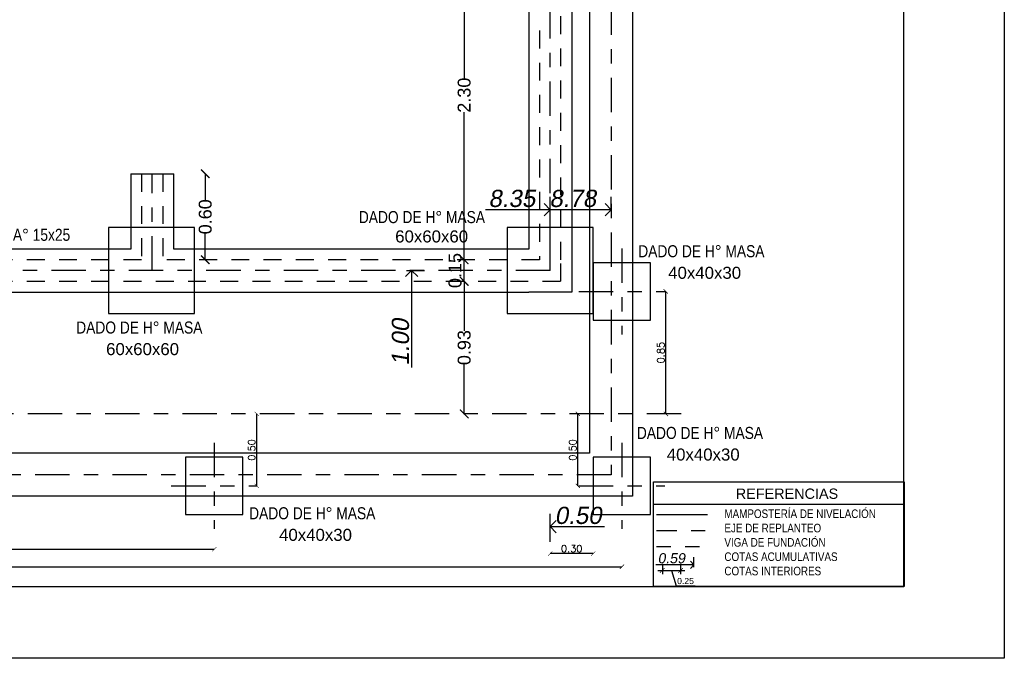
# Model space of a CAD drawing. Header units: millimetres. Extents: x 201 to 840, y 135 to 685.
# Tile 184 of 219: x 346.63 to 353.5, y 331.53 to 335.98. Entities that reach past the tile are written whole.
import ezdxf

# ---------------------------------------------------------------- set-up
doc = ezdxf.new("R2010")
doc.units = ezdxf.units.MM
doc.linetypes.add('ACAD_ISO10W100', pattern=[18, 12, -3, 0, -3])
doc.linetypes.add('HIDDEN2', pattern=[0.1875, 0.125, -0.0625])
for name, color, linetype in [('01', 1, 'Continuous'), ('cota', 2, 'Continuous'), ('ES-COTAS REPLANTEO', 1, 'Continuous'), ('ES-EJES', 2, 'ACAD_ISO10W100'), ('LAMINA', 6, 'Continuous'), ('muro', 6, 'Continuous'), ('piso', 1, 'Continuous'), ('TEXTOS VARIOS', 3, 'Continuous')]:
    doc.layers.add(name, color=color, linetype=linetype)
doc.styles.add('ARIAL', font='arial.ttf', dxfattribs={"height": 0.06})
doc.styles.add('Cotacon', font='arial.ttf', dxfattribs={"oblique": 10, "height": 0.12})
doc.styles.add('ROMANS', font='romans.shx')
doc.styles.get("Standard").update_dxf_attribs({"font": 'arial.ttf'})
doc.styles.add('STYLE1', font='ARIALUNI.TTF', dxfattribs={"height": 0.09})
doc.dimstyles.new('COTAS5', dxfattribs={"dimscale": 0, "dimtxt": 0.05, "dimasz": 0.03, "dimexe": 0.18, "dimexo": 0.06, "dimgap": 0.01, "dimtad": 1, "dimzin": 1, "dimdsep": 46, "dimtxsty": 'ROMANS', "dimblk1": 'ARCHTICK', "dimblk2": 'ARCHTICK', "dimsah": 1, "dimcen": 0.2, "dimse1": 1, "dimse2": 1, "dimclrd": 1, "dimclre": 1, "dimclrt": 2, "dimazin": 0, "dimtfac": 3, "dimtmove": 2, "dimatfit": 3, "dimldrblk": 'ARCHTICK', "dimfxl": 1, "dimtolj": 1, "dimtzin": 0, "dimarcsym": 0})
doc.dimstyles.new('D3', dxfattribs={"dimscale": 0, "dimtxt": 0.09, "dimasz": 0.06, "dimexe": 0, "dimexo": 0.15, "dimgap": 0, "dimtad": 0, "dimzin": 0, "dimdsep": 46, "dimtxsty": 'STYLE1', "dimblk": 'ARCHTICK', "dimcen": 1, "dimse1": 1, "dimse2": 1, "dimclrd": 1, "dimclre": 1, "dimclrt": 3, "dimadec": 0, "dimazin": 0, "dimtfac": 1, "dimtmove": 2, "dimatfit": 1, "dimldrblk": 'OPEN90', "dimfxl": 1, "dimtolj": 1, "dimtzin": 0, "dimarcsym": 0})
doc.dimstyles.new('REPLANTEO_100', dxfattribs={"dimscale": 0.06, "dimtxt": 0.12, "dimasz": 1.4, "dimexe": 1.5, "dimexo": 0, "dimgap": 0.275, "dimtad": 1, "dimjust": 2, "dimzin": 1, "dimdsep": 46, "dimtxsty": 'Cotacon', "dimblk1": 'NONE', "dimblk2": 'OPEN90', "dimsah": 1, "dimcen": -2, "dimse1": 1, "dimsd1": 1, "dimclrd": 1, "dimclre": 1, "dimclrt": 3, "dimadec": 0, "dimazin": 0, "dimtfac": 1, "dimtofl": 0, "dimtmove": 0, "dimatfit": 3, "dimldrblk": 'NONE', "dimfxl": 1, "dimtvp": 1.2, "dimtolj": 1, "dimtzin": 0, "dimarcsym": 0})

# ---------------------------------------------------------------- blocks, each defined once
blk = doc.blocks.new('_ARCHTICK')
at = {"color": 0, "linetype": 'ByBlock', "const_width": 0.15}
blk.add_lwpolyline([(-0.5, -0.5), (0.5, 0.5)], dxfattribs=at)
blk = doc.blocks.new('*D232')
at = {"layer": 'cota', "color": 1, "lineweight": -2}
for p, q in [((349.7347, 334.1582), (349.7347, 333.8126)), ((349.7347, 333.2332), (349.7347, 333.5789))]:
    blk.add_line(p, q, dxfattribs=at)
at = {"layer": 'DEFPOINTS', "color": 0}
for p in [(349.7347, 334.1582), (349.7347, 334.1582), (350.5352, 333.2332)]:
    blk.add_point(p, dxfattribs=at)
at = {"layer": 'cota', "color": 1, "lineweight": -2, "xscale": 0.06, "yscale": 0.06, "zscale": 0.06}
for p, rotation in [((349.7347, 334.1582), 90), ((349.7347, 333.2332), 270)]:
    blk.add_blockref('_ARCHTICK', p, dxfattribs=dict(at, rotation=rotation))
at = {"layer": 'cota', "color": 3, "insert": (349.7347, 333.6957), "char_height": 0.09, "attachment_point": 5, "rotation": 90, "style": 'STYLE1'}
blk.add_mtext('\\A1;0.93', dxfattribs=at)
blk = doc.blocks.new('_OPEN90')
at = {"color": 0, "linetype": 'ByBlock'}
for p, q in [((0, 0), (-1, 0)), ((-0.5, 0.5), (0, 0)), ((0, 0), (-0.5, -0.5))]:
    blk.add_line(p, q, dxfattribs=at)
blk = doc.blocks.new('*D250')
at = {"layer": 'cota', "color": 1, "lineweight": -2}
blk.add_line((349.7347, 334.1582), (349.7347, 334.3082), dxfattribs=at)
at = {"layer": 'DEFPOINTS', "color": 0}
for p in [(349.7347, 334.3082), (349.9921, 334.3082), (349.7347, 334.1582)]:
    blk.add_point(p, dxfattribs=at)
at = {"layer": 'cota', "color": 1, "lineweight": -2, "xscale": 0.06, "yscale": 0.06, "zscale": 0.06}
for p, rotation in [((349.7347, 334.3082), 90), ((349.7347, 334.1582), 270)]:
    blk.add_blockref('_ARCHTICK', p, dxfattribs=dict(at, rotation=rotation))
at = {"layer": 'cota', "color": 3, "insert": (349.6709, 334.2332), "char_height": 0.09, "attachment_point": 5, "rotation": 90, "style": 'STYLE1'}
blk.add_mtext('\\A1;0.15', dxfattribs=at)
blk = doc.blocks.new('*D251')
at = {"layer": 'cota', "color": 1, "lineweight": -2}
for p, q in [((349.7347, 336.6052), (349.7347, 335.5743)), ((349.7347, 334.3082), (349.7347, 335.3391))]:
    blk.add_line(p, q, dxfattribs=at)
at = {"layer": 'DEFPOINTS', "color": 0}
for p in [(349.7347, 336.6052), (349.7347, 336.6052), (349.9921, 334.3082)]:
    blk.add_point(p, dxfattribs=at)
at = {"layer": 'cota', "color": 1, "lineweight": -2, "xscale": 0.06, "yscale": 0.06, "zscale": 0.06}
for p, rotation in [((349.7347, 336.6052), 90), ((349.7347, 334.3082), 270)]:
    blk.add_blockref('_ARCHTICK', p, dxfattribs=dict(at, rotation=rotation))
at = {"layer": 'cota', "color": 3, "insert": (349.7347, 335.4567), "char_height": 0.09, "attachment_point": 5, "rotation": 90, "style": 'STYLE1'}
blk.add_mtext('\\A1;2.30', dxfattribs=at)
blk = doc.blocks.new('*D265')
at = {"color": 1, "lineweight": -2}
for p, q in [((347.9276, 334.9082), (347.9276, 334.7249)), ((347.9276, 334.3082), (347.9276, 334.4915))]:
    blk.add_line(p, q, dxfattribs=at)
at = {"layer": 'DEFPOINTS', "color": 0}
for p in [(347.6322, 334.9082), (347.6322, 334.3082), (347.9276, 334.3082)]:
    blk.add_point(p, dxfattribs=at)
at = {"color": 1, "lineweight": -2, "xscale": 0.06, "yscale": 0.06, "zscale": 0.06}
for p, rotation in [((347.9276, 334.9082), 90), ((347.9276, 334.3082), 270)]:
    blk.add_blockref('_ARCHTICK', p, dxfattribs=dict(at, rotation=rotation))
at = {"color": 3, "insert": (347.9276, 334.6082), "char_height": 0.09, "attachment_point": 5, "rotation": 90, "style": 'STYLE1'}
blk.add_mtext('\\A1;0.60', dxfattribs=at)
blk = doc.blocks.new('*D268')
at = {"layer": 'DEFPOINTS', "color": 0}
for p in [(350.3349, 334.6579), (350.3349, 334.2332), (341.9822, 333.2332)]:
    blk.add_point(p, dxfattribs=at)
at = {"layer": 'ES-COTAS REPLANTEO', "color": 1, "lineweight": -2}
for p, q in [((350.3349, 334.2332), (350.3349, 334.7479)), ((350.2509, 334.6579), (349.8835, 334.6579))]:
    blk.add_line(p, q, dxfattribs=at)
at = {"layer": 'ES-COTAS REPLANTEO', "color": 1, "lineweight": -2, "xscale": 0.08399999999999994, "yscale": 0.08399999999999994, "zscale": 0.08399999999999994}
blk.add_blockref('_OPEN90', (350.3349, 334.6579), dxfattribs=at)
at = {"layer": 'ES-COTAS REPLANTEO', "color": 3, "insert": (350.0672, 334.7357), "char_height": 0.12, "attachment_point": 5, "style": 'Cotacon'}
blk.add_mtext('\\A1;8.35', dxfattribs=at)
blk = doc.blocks.new('_None')
blk = doc.blocks.new('*D238')
at = {"layer": 'DEFPOINTS', "color": 0}
for p in [(350.7599, 334.6579), (350.7599, 334.6579), (341.9822, 333.2332)]:
    blk.add_point(p, dxfattribs=at)
at = {"layer": 'ES-COTAS REPLANTEO', "color": 1, "lineweight": -2}
for p, q in [((350.7599, 334.6579), (350.7599, 334.7479)), ((350.6759, 334.6579), (350.3092, 334.6579))]:
    blk.add_line(p, q, dxfattribs=at)
at = {"layer": 'ES-COTAS REPLANTEO', "color": 1, "lineweight": -2, "xscale": 0.08399999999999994, "yscale": 0.08399999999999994, "zscale": 0.08399999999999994}
blk.add_blockref('_OPEN90', (350.7599, 334.6579), dxfattribs=at)
at = {"layer": 'ES-COTAS REPLANTEO', "color": 3, "insert": (350.4925, 334.7356), "char_height": 0.12, "attachment_point": 5, "style": 'Cotacon'}
blk.add_mtext('\\A1;8.78', dxfattribs=at)
blk = doc.blocks.new('*D240')
at = {"layer": 'DEFPOINTS', "color": 0}
for p in [(349.3689, 336.6802), (350.371, 336.6802), (350.371, 333.2332)]:
    blk.add_point(p, dxfattribs=at)
at = {"layer": 'ES-COTAS REPLANTEO', "color": 1, "lineweight": -2}
for p, q in [((350.371, 336.6802), (349.2789, 336.6802)), ((349.3689, 336.5962), (349.3689, 336.2291))]:
    blk.add_line(p, q, dxfattribs=at)
at = {"layer": 'ES-COTAS REPLANTEO', "color": 1, "lineweight": -2, "xscale": 0.08399999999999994, "yscale": 0.08399999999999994, "zscale": 0.08399999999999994, "rotation": 90}
blk.add_blockref('_OPEN90', (349.3689, 336.6802), dxfattribs=at)
at = {"layer": 'ES-COTAS REPLANTEO', "color": 3, "insert": (349.2911, 336.4126), "char_height": 0.12, "attachment_point": 5, "rotation": 90, "style": 'Cotacon'}
blk.add_mtext('\\A1;3.45', dxfattribs=at)
blk = doc.blocks.new('*D241')
at = {"layer": 'DEFPOINTS', "color": 0}
for p in [(349.3689, 338.9332), (350.3349, 338.9332), (350.371, 333.2332)]:
    blk.add_point(p, dxfattribs=at)
at = {"layer": 'ES-COTAS REPLANTEO', "color": 1, "lineweight": -2}
for p, q in [((350.3349, 338.9332), (349.2789, 338.9332)), ((349.3689, 338.8492), (349.3689, 338.4833))]:
    blk.add_line(p, q, dxfattribs=at)
at = {"layer": 'ES-COTAS REPLANTEO', "color": 1, "lineweight": -2, "xscale": 0.08399999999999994, "yscale": 0.08399999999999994, "zscale": 0.08399999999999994, "rotation": 90}
blk.add_blockref('_OPEN90', (349.3689, 338.9332), dxfattribs=at)
at = {"layer": 'ES-COTAS REPLANTEO', "color": 3, "insert": (349.2911, 338.6663), "char_height": 0.12, "attachment_point": 5, "rotation": 90, "style": 'Cotacon'}
blk.add_mtext('\\A1;5.70', dxfattribs=at)
blk = doc.blocks.new('*D242')
at = {"layer": 'DEFPOINTS', "color": 0}
for p in [(349.3689, 339.3582), (349.9284, 339.3582), (350.371, 333.2332)]:
    blk.add_point(p, dxfattribs=at)
at = {"layer": 'ES-COTAS REPLANTEO', "color": 1, "lineweight": -2}
for p, q in [((349.9284, 339.3582), (349.2789, 339.3582)), ((349.3689, 339.2742), (349.3689, 338.9073))]:
    blk.add_line(p, q, dxfattribs=at)
at = {"layer": 'ES-COTAS REPLANTEO', "color": 1, "lineweight": -2, "xscale": 0.08399999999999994, "yscale": 0.08399999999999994, "zscale": 0.08399999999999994, "rotation": 90}
blk.add_blockref('_OPEN90', (349.3689, 339.3582), dxfattribs=at)
at = {"layer": 'ES-COTAS REPLANTEO', "color": 3, "insert": (349.2911, 339.0907), "char_height": 0.12, "attachment_point": 5, "rotation": 90, "style": 'Cotacon'}
blk.add_mtext('\\A1;6.13', dxfattribs=at)
blk = doc.blocks.new('*D243')
at = {"layer": 'DEFPOINTS', "color": 0}
for p in [(350.3349, 332.4465), (350.8352, 332.4848), (350.3349, 332.3412)]:
    blk.add_point(p, dxfattribs=at)
at = {"layer": 'ES-COTAS REPLANTEO', "color": 1, "lineweight": -2}
for p, q in [((350.3349, 332.3412), (350.3349, 332.5365)), ((350.4189, 332.4465), (350.7128, 332.4465))]:
    blk.add_line(p, q, dxfattribs=at)
at = {"layer": 'ES-COTAS REPLANTEO', "color": 1, "lineweight": -2, "xscale": 0.08399999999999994, "yscale": 0.08399999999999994, "zscale": 0.08399999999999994, "rotation": 180}
blk.add_blockref('_OPEN90', (350.3349, 332.4465), dxfattribs=at)
at = {"layer": 'ES-COTAS REPLANTEO', "color": 3, "insert": (350.5298, 332.5243), "char_height": 0.12, "attachment_point": 5, "style": 'Cotacon'}
blk.add_mtext('\\A1;0.50', dxfattribs=at)
blk = doc.blocks.new('hr')
at = {"layer": 'ES-EJES', "linetype": 'ACAD_ISO10W100', "ltscale": 0.015}
blk.add_line((-0.6052, -0.1867), (-0.1492, -0.1867), dxfattribs=at)
at = {"layer": 'muro', "color": 1, "ltscale": 0.006}
blk.add_line((-0.6052, -0.0441), (-0.1492, -0.0441), dxfattribs=at)
at = {"layer": 'muro', "color": 4, "linetype": 'HIDDEN2'}
blk.add_line((-0.6052, -0.3292), (-0.1492, -0.3292), dxfattribs=at)
at = {"layer": 'TEXTOS VARIOS'}
for p, q in [((-0.6331, -0.6875), (-0.6331, 0.2453)), ((-0.6331, 0.2453), (1.5997, 0.2453)), ((1.5997, 0.2453), (1.5997, -0.6875)), ((1.5997, 0.0442), (-0.6331, 0.0442)), ((1.5997, -0.6875), (-0.6331, -0.6875))]:
    blk.add_line(p, q, dxfattribs=at)
at = {"layer": 'TEXTOS VARIOS', "style": 'ARIAL'}
blk.add_text('REFERENCIAS', height=0.091819, dxfattribs=at).set_placement((0.1013, 0.0943))
at = {"layer": 'TEXTOS VARIOS', "color": 1, "insert": (0, 0), "char_height": 0.076516, "attachment_point": 1, "style": 'ARIAL'}
blk.add_mtext_dynamic_manual_height_columns('{\\fTechnic|b0|i0|c2|p2;MAMPOSTERÍA DE NIVELACIÓN\\PEJE DE REPLANTEO\\PVIGA DE FUNDACIÓN\\PCOTAS ACUMULATIVAS\\PCOTAS INTERIORES}', width=2.256336, gutter_width=12.5, heights=[0], dxfattribs=at)
blk = doc.blocks.new('*D276')
at = {"layer": '01', "color": 1, "lineweight": -2}
blk.add_line((341.9822, 332.289), (347.9906, 332.289), dxfattribs=at)
at = {"layer": 'DEFPOINTS', "color": 0}
for p in [(341.9822, 332.6582), (347.9906, 332.5308), (347.9906, 332.289)]:
    blk.add_point(p, dxfattribs=at)
at = {"layer": '01', "color": 1, "lineweight": -2, "xscale": 0.03, "yscale": 0.03, "zscale": 0.03, "rotation": 180}
blk.add_blockref('_ARCHTICK', (341.9822, 332.289), dxfattribs=at)
at = {"layer": '01', "color": 1, "lineweight": -2, "xscale": 0.03, "yscale": 0.03, "zscale": 0.03}
blk.add_blockref('_ARCHTICK', (347.9906, 332.289), dxfattribs=at)
at = {"layer": '01', "color": 2, "insert": (344.9864, 332.324), "char_height": 0.05, "attachment_point": 5, "style": 'ROMANS'}
blk.add_mtext('\\A1;6.01', dxfattribs=at)
blk = doc.blocks.new('*D277')
at = {"layer": '01', "color": 1, "lineweight": -2}
blk.add_line((341.9822, 332.1662), (350.8352, 332.1662), dxfattribs=at)
at = {"layer": 'DEFPOINTS', "color": 0}
for p in [(341.9822, 332.6582), (350.8352, 332.5308), (350.8352, 332.1662)]:
    blk.add_point(p, dxfattribs=at)
at = {"layer": '01', "color": 1, "lineweight": -2, "xscale": 0.03, "yscale": 0.03, "zscale": 0.03, "rotation": 180}
blk.add_blockref('_ARCHTICK', (341.9822, 332.1662), dxfattribs=at)
at = {"layer": '01', "color": 1, "lineweight": -2, "xscale": 0.03, "yscale": 0.03, "zscale": 0.03}
blk.add_blockref('_ARCHTICK', (350.8352, 332.1662), dxfattribs=at)
at = {"layer": '01', "color": 2, "insert": (346.4087, 332.2012), "char_height": 0.05, "attachment_point": 5, "style": 'ROMANS'}
blk.add_mtext('\\A1;8.85', dxfattribs=at)
blk = doc.blocks.new('*D279')
at = {"layer": '01', "color": 1, "lineweight": -2}
blk.add_line((348.2869, 332.7308), (348.2869, 333.2332), dxfattribs=at)
at = {"layer": 'DEFPOINTS', "color": 0}
for p in [(348.2869, 333.2332), (348.2906, 333.2332), (348.2906, 332.7308)]:
    blk.add_point(p, dxfattribs=at)
at = {"layer": '01', "color": 1, "lineweight": -2, "xscale": 0.03, "yscale": 0.03, "zscale": 0.03}
for p, rotation in [((348.2869, 333.2332), 90), ((348.2869, 332.7308), 270)]:
    blk.add_blockref('_ARCHTICK', p, dxfattribs=dict(at, rotation=rotation))
at = {"layer": '01', "color": 2, "insert": (348.2519, 332.982), "char_height": 0.05, "attachment_point": 5, "rotation": 90, "style": 'ROMANS'}
blk.add_mtext('\\A1;0.50', dxfattribs=at)
blk = doc.blocks.new('*D280')
at = {"layer": '01', "color": 1, "lineweight": -2}
blk.add_line((350.5273, 332.7308), (350.5273, 333.2332), dxfattribs=at)
at = {"layer": 'DEFPOINTS', "color": 0}
for p in [(350.5273, 333.2332), (350.5352, 333.2332), (350.5352, 332.7308)]:
    blk.add_point(p, dxfattribs=at)
at = {"layer": '01', "color": 1, "lineweight": -2, "xscale": 0.03, "yscale": 0.03, "zscale": 0.03}
for p, rotation in [((350.5273, 333.2332), 90), ((350.5273, 332.7308), 270)]:
    blk.add_blockref('_ARCHTICK', p, dxfattribs=dict(at, rotation=rotation))
at = {"layer": '01', "color": 2, "insert": (350.4923, 332.982), "char_height": 0.05, "attachment_point": 5, "rotation": 90, "style": 'ROMANS'}
blk.add_mtext('\\A1;0.50', dxfattribs=at)
blk = doc.blocks.new('*D281')
at = {"layer": '01', "color": 1, "lineweight": -2}
blk.add_line((351.1417, 333.2332), (351.1417, 334.0878), dxfattribs=at)
at = {"layer": 'DEFPOINTS', "color": 0}
for p in [(350.7599, 334.0878), (351.1417, 334.0878), (350.7599, 333.2332)]:
    blk.add_point(p, dxfattribs=at)
at = {"layer": '01', "color": 1, "lineweight": -2, "xscale": 0.03, "yscale": 0.03, "zscale": 0.03}
for p, rotation in [((351.1417, 334.0878), 90), ((351.1417, 333.2332), 270)]:
    blk.add_blockref('_ARCHTICK', p, dxfattribs=dict(at, rotation=rotation))
at = {"layer": '01', "color": 2, "insert": (351.1067, 333.6605), "char_height": 0.05, "attachment_point": 5, "rotation": 90, "style": 'ROMANS'}
blk.add_mtext('\\A1;0.85', dxfattribs=at)
blk = doc.blocks.new('*D296')
at = {"layer": 'DEFPOINTS', "color": 0}
for p in [(349.3328, 334.2332), (349.368, 334.2332), (349.3328, 333.2332)]:
    blk.add_point(p, dxfattribs=at)
at = {"layer": 'ES-COTAS REPLANTEO', "color": 1, "lineweight": -2}
for p, q in [((349.3328, 334.2332), (349.458, 334.2332)), ((349.368, 334.1492), (349.368, 333.5561))]:
    blk.add_line(p, q, dxfattribs=at)
at = {"layer": 'ES-COTAS REPLANTEO', "color": 1, "lineweight": -2, "xscale": 0.08399999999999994, "yscale": 0.08399999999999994, "zscale": 0.08399999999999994, "rotation": 90}
blk.add_blockref('_OPEN90', (349.368, 334.2332), dxfattribs=at)
at = {"layer": 'ES-COTAS REPLANTEO', "color": 3, "insert": (349.2903, 333.7332), "char_height": 0.12, "attachment_point": 5, "rotation": 90, "style": 'Cotacon'}
blk.add_mtext('\\A1;1.00', dxfattribs=at)
blk = doc.blocks.new('*D297')
at = {"layer": '01', "color": 1, "lineweight": -2}
blk.add_line((350.6352, 332.2583), (350.3349, 332.2583), dxfattribs=at)
at = {"layer": 'DEFPOINTS', "color": 0}
for p in [(350.3349, 332.6582), (350.6352, 332.6582), (350.3349, 332.2583)]:
    blk.add_point(p, dxfattribs=at)
at = {"layer": '01', "color": 1, "lineweight": -2, "xscale": 0.03, "yscale": 0.03, "zscale": 0.03, "rotation": 180}
blk.add_blockref('_ARCHTICK', (350.3349, 332.2583), dxfattribs=at)
at = {"layer": '01', "color": 1, "lineweight": -2, "xscale": 0.03, "yscale": 0.03, "zscale": 0.03}
blk.add_blockref('_ARCHTICK', (350.6352, 332.2583), dxfattribs=at)
at = {"layer": '01', "color": 2, "insert": (350.4851, 332.2933), "char_height": 0.05, "attachment_point": 5, "style": 'ROMANS'}
blk.add_mtext('\\A1;0.30', dxfattribs=at)

msp = doc.modelspace()

# ---------------------------------------------------------------- linework, layer by layer
msp.add_lwpolyline([(338.2564, 341.0047), (353.5039, 341.0047), (353.5039, 331.528), (338.2564, 331.528)], close=True)
at = {"layer": '01', "color": 1, "ltscale": 0.006}
for p, q in [((350.9099, 339.5082), (350.9099, 332.6582)), ((350.6099, 339.2082), (350.6099, 332.9582)), ((350.6099, 332.9582), (341.7072, 332.9582)), ((350.9099, 332.6582), (341.4072, 332.6582))]:
    msp.add_line(p, q, dxfattribs=at)
at = {"layer": '01', "color": 3, "ltscale": 0.006}
msp.add_line((347.4072, 334.9082), (347.7072, 334.9082), dxfattribs=at)
for points in [[(345.1822, 338.7832), (347.4072, 338.7832), (347.4072, 336.5302), (350.1849, 336.5302), (350.1849, 334.3832)], [(350.4849, 338.7832), (350.4849, 334.0832), (350.1849, 334.0832)], [(347.4072, 334.9082), (347.4072, 334.3832), (345.1822, 334.3832)], [(350.1849, 334.3832), (347.7072, 334.3832), (347.7072, 334.9082)], [(345.1822, 334.0832), (350.1849, 334.0832)]]:
    msp.add_lwpolyline(points, dxfattribs=at)
at = {"layer": '01', "ltscale": 0.01}
for points in [[(347.2531, 333.9332), (347.8531, 333.9332), (347.8531, 334.5332), (347.2531, 334.5332)], [(350.0349, 333.9332), (350.6349, 333.9332), (350.6349, 334.5332), (350.0349, 334.5332)]]:
    msp.add_lwpolyline(points, close=True, dxfattribs=at)
at = {"layer": '01'}
for points in [[(350.6352, 333.8878), (351.0352, 333.8878), (351.0352, 334.2878), (350.6352, 334.2878)], [(347.7906, 332.5308), (348.1906, 332.5308), (348.1906, 332.9308), (347.7906, 332.9308)], [(350.6352, 332.5308), (351.0352, 332.5308), (351.0352, 332.9308), (350.6352, 332.9308)]]:
    msp.add_lwpolyline(points, close=True, dxfattribs=at)
at = {"layer": 'ES-COTAS REPLANTEO', "color": 1}
for p, q in [((351.2882, 332.1801), (351.0731, 332.1801)), ((351.3375, 332.1627), (351.3375, 332.2329))]:
    msp.add_line(p, q, dxfattribs=at)
at = {"layer": 'ES-EJES', "linetype": 'ACAD_ISO10W100', "ltscale": 0.02}
for p, q in [((350.7599, 339.3582), (350.7599, 332.8082)), ((350.3349, 334.2332), (350.3349, 338.9332)), ((347.5572, 334.2332), (347.5572, 334.9082)), ((350.8352, 334.3878), (350.8352, 333.7878)), ((350.3349, 334.2332), (345.0322, 334.2332)), ((350.5352, 334.0878), (351.1352, 334.0878)), ((347.9906, 333.0308), (347.9906, 332.4308)), ((350.8352, 333.0308), (350.8352, 332.4308)), ((350.7599, 332.8082), (341.5572, 332.8082)), ((347.6906, 332.7308), (348.2906, 332.7308)), ((350.5352, 332.7308), (351.1352, 332.7308))]:
    msp.add_line(p, q, dxfattribs=at)
at = {"layer": 'ES-EJES', "color": 5, "linetype": 'ACAD_ISO10W100', "ltscale": 0.02}
msp.add_line((351.2493, 333.2332), (340.2947, 333.2332), dxfattribs=at)
at = {"layer": 'LAMINA'}
msp.add_lwpolyline([(338.7564, 332.028), (352.8039, 332.028), (352.8039, 340.5047), (338.7564, 340.5047)], close=True, dxfattribs=at)
at = {"layer": 'muro', "color": 4, "linetype": 'HIDDEN2'}
for p, q in [((347.4822, 334.9082), (347.6322, 334.9082)), ((347.4822, 334.9082), (347.4822, 334.3082)), ((347.6322, 334.9082), (347.6322, 334.3082))]:
    msp.add_line(p, q, dxfattribs=at)
for points in [[(350.4099, 334.3082), (350.4099, 334.3082), (350.4099, 338.8582)], [(350.2599, 335.9082), (350.2599, 334.3082)], [(345.1072, 334.1582), (350.4099, 334.1582), (350.4099, 334.3082)], [(347.4822, 334.3082), (345.1072, 334.3082)], [(350.2599, 334.3082), (347.6322, 334.3082)]]:
    msp.add_lwpolyline(points, dxfattribs=at)
at = {"layer": 'piso', "color": 1}
for p, q in [((351.1174, 332.186), (351.1174, 332.116)), ((351.2446, 332.186), (351.2446, 332.116)), ((351.0869, 332.1413), (351.275, 332.1413)), ((351.181, 332.1413), (351.213, 332.0347)), ((351.213, 332.0347), (351.3456, 332.0347))]:
    msp.add_line(p, q, dxfattribs=at)

# ---------------------------------------------------------------- block references
at = {"color": 183, "xscale": 0.7834861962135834, "yscale": 0.7834861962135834, "zscale": 0.7834861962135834}
msp.add_blockref('hr', (351.5506, 332.5666), dxfattribs=at)
at = {"layer": 'ES-COTAS REPLANTEO', "color": 1, "xscale": 0.04929346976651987, "yscale": 0.04929346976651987, "zscale": 0.04929346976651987}
msp.add_blockref('_OPEN90', (351.3375, 332.1801), dxfattribs=at)
at = {"layer": 'piso', "color": 1, "xscale": 0.03297282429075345, "yscale": 0.03297282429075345, "zscale": 0.03297282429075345, "rotation": 180}
msp.add_blockref('_ARCHTICK', (351.1174, 332.1413), dxfattribs=at)
at = {"layer": 'piso', "color": 1, "xscale": 0.03297282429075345, "yscale": 0.03297282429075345, "zscale": 0.03297282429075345}
msp.add_blockref('_ARCHTICK', (351.2446, 332.1413), dxfattribs=at)

# ---------------------------------------------------------------- texts
at = {"layer": 'ES-COTAS REPLANTEO', "color": 3, "insert": (351.1806, 332.2258), "char_height": 0.07042, "attachment_point": 5, "style": 'Cotacon'}
msp.add_mtext('\\A1;0.59', dxfattribs=at)
at = {"layer": 'piso', "color": 3, "insert": (351.2793, 332.0669), "char_height": 0.04312, "attachment_point": 5}
msp.add_mtext('\\A1;0.25', dxfattribs=at)
at = {"layer": 'TEXTOS VARIOS', "ltscale": 0.01, "style": 'ARIAL'}
for s, p in [('60x60x60', (349.253, 334.4293)), ('40x40x30', (351.1582, 334.1755)), ('60x60x60', (347.2357, 333.6432)), ('40x40x30', (351.1483, 332.9077)), ('40x40x30', (348.4426, 332.3473))]:
    msp.add_text(s, height=0.084, dxfattribs=at).set_placement(p)
at = {"layer": 'TEXTOS VARIOS', "ltscale": 0.01, "char_height": 0.084, "attachment_point": 1, "style": 'ARIAL'}
for s, width, insert in [('{\\fTechnic|b0|i0|c2|p2;DADO DE H° MASA}', 1.059243, (348.9992, 334.6482)), ('{\\fTechnic|b0|i0|c2|p2;VIGA DE FUNDACIÓN DE H°A° 15x25}', 2.256336, (345.293, 334.5245)), ('{\\fTechnic|b0|i0|c2|p2;DADO DE H° MASA}', 1.059243, (350.9494, 334.4101)), ('{\\fTechnic|b0|i0|c2|p2;DADO DE H° MASA}', 1.059243, (347.0269, 333.8777)), ('{\\fTechnic|b0|i0|c2|p2;DADO DE H° MASA}', 1.059243, (350.9396, 333.1423)), ('{\\fTechnic|b0|i0|c2|p2;DADO DE H° MASA}', 1.059243, (348.2338, 332.5819))]:
    msp.add_mtext_dynamic_manual_height_columns(s, width=width, gutter_width=12.5, heights=[0], dxfattribs=dict(at, insert=insert))

# ---------------------------------------------------------------- dimensions: what is measured, and where the dimension line sits
dim = msp.add_linear_dim(base=(347.9276, 334.3082), p1=(347.6322, 334.9082), p2=(347.6322, 334.3082), angle=90, dimstyle='D3', override={"dimscale": 1})
dim.commit()
dim.dimension.update_dxf_attribs({"geometry": '*D265', "text_midpoint": (347.9276, 334.6082)})
at = {"layer": '01'}
for base, p1, p2, picture, middle in [((351.1417, 334.0878), (350.7599, 333.2332), (350.7599, 334.0878), '*D281', (351.1067, 333.6605)), ((348.2869, 333.2332), (348.2906, 332.7308), (348.2906, 333.2332), '*D279', (348.2519, 332.982)), ((350.5273, 333.2332), (350.5352, 332.7308), (350.5352, 333.2332), '*D280', (350.4923, 332.982))]:
    dim = msp.add_linear_dim(base=base, p1=p1, p2=p2, angle=90, dimstyle='COTAS5', override={"dimscale": 1}, dxfattribs=at)
    dim.commit()
    dim.dimension.update_dxf_attribs({"geometry": picture, "text_midpoint": middle})
for base, p1, p2, picture, middle in [((347.9906, 332.289), (341.9822, 332.6582), (347.9906, 332.5308), '*D276', (344.9864, 332.324)), ((350.8352, 332.1662), (341.9822, 332.6582), (350.8352, 332.5308), '*D277', (346.4087, 332.2012)), ((350.3349, 332.2583), (350.6352, 332.6582), (350.3349, 332.6582), '*D297', (350.4851, 332.2933))]:
    dim = msp.add_linear_dim(base=base, p1=p1, p2=p2, dimstyle='COTAS5', override={"dimscale": 1}, dxfattribs=at)
    dim.commit()
    dim.dimension.update_dxf_attribs({"geometry": picture, "text_midpoint": middle})
at = {"layer": 'cota'}
for base, p1, p2, picture, middle in [((349.7347, 336.6052), (349.9921, 334.3082), (349.7347, 336.6052), '*D251', (349.7347, 335.4567)), ((349.7347031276, 334.1582303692), (350.5352321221, 333.2332303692), (349.7347031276, 334.1582303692), '*D232', (349.7347031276, 333.6957303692))]:
    dim = msp.add_linear_dim(base=base, p1=p1, p2=p2, angle=90, dimstyle='D3', override={"dimscale": 1}, dxfattribs=at)
    dim.commit()
    dim.dimension.update_dxf_attribs({"geometry": picture, "text_midpoint": middle})
dim = msp.add_linear_dim(base=(349.7347, 334.3082), p1=(349.7347, 334.1582), p2=(349.9921, 334.3082), angle=90, dimstyle='D3', override={"dimscale": 1}, dxfattribs=at)
dim.commit()
dim.dimension.update_dxf_attribs({"geometry": '*D250', "text_midpoint": (349.6709, 334.2332), "dimtype": 160})
at = {"layer": 'ES-COTAS REPLANTEO'}
for base, p1, p2, picture, middle in [((349.368869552, 339.3582303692), (350.370993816, 333.2332303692), (349.9283989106, 339.3582303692), '*D242', (349.2910598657, 339.0907469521)), ((349.3689, 338.9332), (350.371, 333.2332), (350.3349, 338.9332), '*D241', (349.2911, 338.6663)), ((349.3689, 336.6802), (350.371, 333.2332), (350.371, 336.6802), '*D240', (349.2911, 336.4126))]:
    dim = msp.add_linear_dim(base=base, p1=p1, p2=p2, angle=90, dimstyle='REPLANTEO_100', dxfattribs=at)
    dim.commit()
    dim.dimension.update_dxf_attribs({"geometry": picture, "text_midpoint": middle})
for base, p2, picture, middle in [((350.3349, 334.6579), (350.3349, 334.2332), '*D268', (350.0672, 334.7357)), ((350.7599, 334.6579), (350.7599, 334.6579), '*D238', (350.4925, 334.7356))]:
    dim = msp.add_linear_dim(base=base, p1=(341.9822, 333.2332), p2=p2, dimstyle='REPLANTEO_100', dxfattribs=at)
    dim.commit()
    dim.dimension.update_dxf_attribs({"geometry": picture, "text_midpoint": middle})
dim = msp.add_linear_dim(base=(349.368, 334.2332), p1=(349.3328, 333.2332), p2=(349.3328, 334.2332), angle=90, dimstyle='REPLANTEO_100', dxfattribs=at)
dim.commit()
dim.dimension.update_dxf_attribs({"geometry": '*D296', "text_midpoint": (349.368, 333.7332), "dimtype": 160})
dim = msp.add_linear_dim(base=(350.3349, 332.4465), p1=(350.8352, 332.4848), p2=(350.3349, 332.3412), dimstyle='REPLANTEO_100', dxfattribs=at)
dim.commit()
dim.dimension.update_dxf_attribs({"geometry": '*D243', "text_midpoint": (350.5298, 332.4465), "dimtype": 160})

doc.saveas('drawing.dxf')
